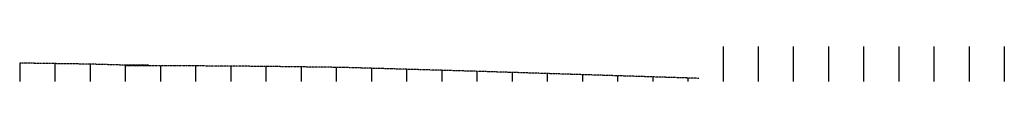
# Model space of a CAD drawing. Header units: feet. Extents: x 1381665 to 1383065, y 451791 to 454264.
import ezdxf

# ---------------------------------------------------------------- set-up
doc = ezdxf.new("R2010")
doc.units = ezdxf.units.FT
doc.header["$MEASUREMENT"] = 0
doc.linetypes.add('OhDOT_USTN5', pattern=[0.11, 0.055, -0.055])
doc.layers.add('DR_X_Storm_Sewer', color=151, linetype='OhDOT_USTN5')

msp = doc.modelspace()

# ---------------------------------------------------------------- linework, layer by layer
for points in [[(1382664.6, 454264.4), (1382664.6, 454214.4)], [(1382714.6, 454264.4), (1382714.6, 454214.4)], [(1382764.6, 454264.4), (1382764.6, 454214.4)], [(1382814.6, 454264.4), (1382814.6, 454214.4)], [(1382864.6, 454264.4), (1382864.6, 454214.4)], [(1382914.6, 454264.4), (1382914.6, 454214.4)], [(1382964.6, 454264.4), (1382964.6, 454214.4)], [(1383014.6, 454264.4), (1383014.6, 454214.4)], [(1383064.6, 454264.4), (1383064.6, 454214.4)], [(1381664.6, 454240.7), (1381664.6, 454214.4)], [(1381714.6, 454239.9), (1381714.6, 454214.4)], [(1381764.6, 454239.2), (1381764.6, 454214.4)], [(1381814.6, 454236.7), (1381814.6, 454214.4)], [(1381864.6, 454236.7), (1381864.6, 454214.4)], [(1381914.6, 454236.7), (1381914.6, 454214.4)], [(1381964.6, 454236.3), (1381964.6, 454214.4)], [(1382014.6, 454235.9), (1382014.6, 454214.4)], [(1382064.6, 454235.3), (1382064.6, 454214.4)], [(1382114.6, 454234.6), (1382114.6, 454214.4)], [(1382164.6, 454233.3), (1382164.6, 454214.4)], [(1382214.6, 454231.9), (1382214.6, 454214.4)], [(1382264.6, 454230.4), (1382264.6, 454214.4)], [(1382314.6, 454229), (1382314.6, 454214.4)], [(1382364.6, 454227.4), (1382364.6, 454214.4)], [(1382414.6, 454225.8), (1382414.6, 454214.4)], [(1382464.6, 454224.2), (1382464.6, 454214.4)], [(1382514.6, 454222.7), (1382514.6, 454214.4)], [(1382564.6, 454221.1), (1382564.6, 454214.4)], [(1382614.6, 454219.5), (1382614.6, 454214.4)]]:
    msp.add_lwpolyline(points)
at = {"layer": 'DR_X_Storm_Sewer'}
for points in [[(1381814.6, 454237.8), (1381764.6, 454239.2), (1381664.6, 454240.7)], [(1381814.6, 454238.2), (1381847.7, 454238.2)], [(1382630, 454219), (1382310.5, 454229.1), (1382123.9, 454234.5), (1382008.7, 454236), (1381914.6, 454236.7), (1381814.6, 454236.7)]]:
    msp.add_lwpolyline(points, dxfattribs=at)

doc.saveas('drawing.dxf')
